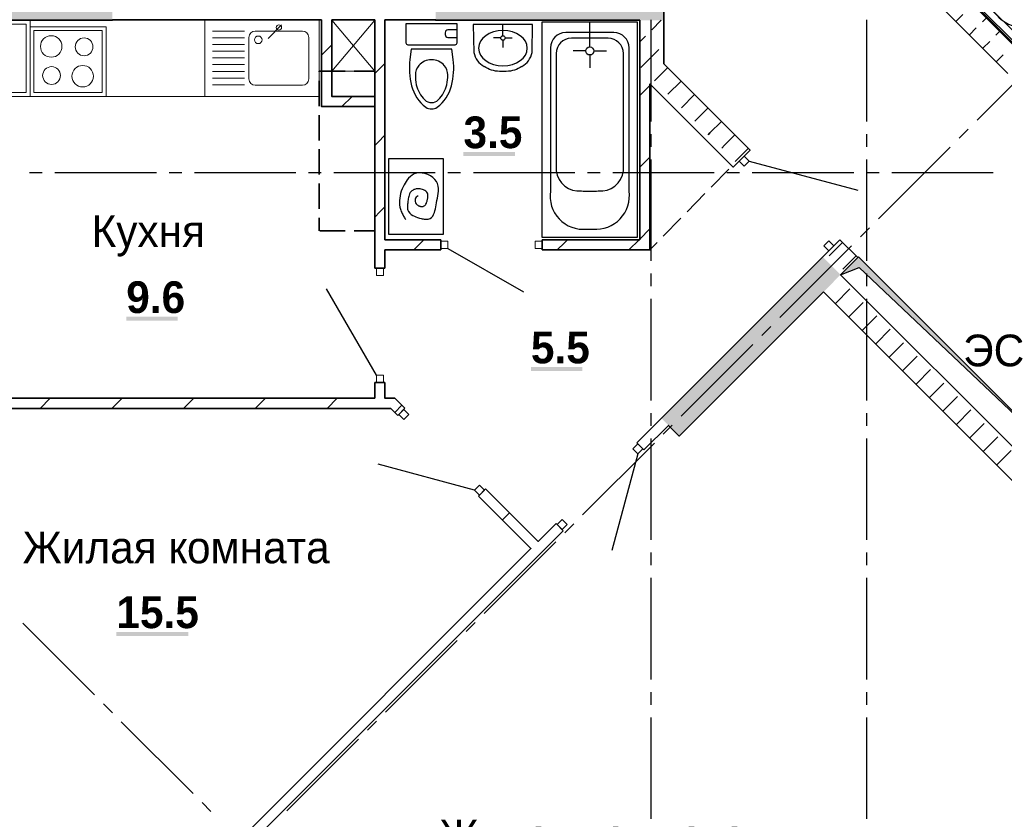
# Model space of a CAD drawing. Header units: millimetres. Extents: x 259029 to 2494469, y -731578 to -57567.
# Tile 160 of 253: x 462884 to 470651, y -604248 to -597943. Entities that reach past the tile are written whole.
import ezdxf
from ezdxf import colors
from ezdxf.entities.mleader import LeaderData, LeaderLine
from ezdxf.math import Vec2, Vec3

# ---------------------------------------------------------------- set-up
doc = ezdxf.new("R2010")
doc.units = ezdxf.units.MM
for name, color, linetype in [('PDF _Геометрия', 7, 'Continuous'), ('PDF _Сплошная заливка', 7, 'Continuous'), ('PDF _Текст', 7, 'Continuous')]:
    doc.layers.add(name, color=color, linetype=linetype)
for name, color, linetype, lineweight in [('Standard', 7, 'Continuous', 25), ('РАЗРЕЗЫ', 10, 'Continuous', 60), ('Символы 0.20', 1, 'Continuous', 20), ('Стена_ бетон не несущ.', 253, 'Continuous', 35)]:
    doc.layers.add(name, color=color, linetype=linetype, lineweight=lineweight)
doc.styles.add('PDF Century Gothic', font='GOTHIC.TTF')
doc.styles.add('PDF Century Gothic Bold', font='GOTHICB.TTF')
doc.styles.add('ГОСТ', font='GOST_Common.ttf')

# ---------------------------------------------------------------- blocks, each defined once
blk = doc.blocks.new('ааапп')
at = {"layer": 'Standard', "color": 7, "linetype": 'Continuous', "lineweight": 13}
blk.add_line((608286, -579095), (608286, -581139), dxfattribs=at)
at = {"layer": 'Стена_ бетон не несущ.', "color": 7, "linetype": 'Continuous', "lineweight": 13}
blk.add_line((608230, -579039), (608230, -581139), dxfattribs=at)
blk = doc.blocks.new('_None')

msp = doc.modelspace()

# ---------------------------------------------------------------- linework, layer by layer
at = {"layer": 'PDF _Геометрия', "color": 191, "lineweight": 35, "true_color": 0xc8aaf2}
for points in [[(469465.7, -595897.5), (469465.7, -597152.7), (470678.7, -598365.7)], [(470813, -598231.4), (469655.7, -597074), (469655.7, -595897.5)], [(463615.7, -597942.5), (465265.7, -597942.5)], [(465345.7, -597942.5), (465685.7, -597942.5)], [(465765.7, -597942.5), (466165.7, -597942.5)], [(470269.2, -597956.1), (470323.6, -597901.7)], [(470479.2, -597958.3), (470509.6, -597927.8)], [(467775.7, -597947.5), (467775.7, -598369)], [(467965.7, -597947.5), (467965.7, -598290.3), (468645.8, -598970.3), (468511.4, -599104.6), (467855.7, -598449)], [(467869.9, -598021.9), (467944.4, -597947.5)], [(470375.3, -598062.2), (470429.7, -598007.8)], [(467775.7, -598116.1), (467820.4, -598071.4)], [(470585.2, -598064.4), (470615.7, -598033.9)], [(470481.3, -598168.3), (470535.7, -598113.9)], [(467785.1, -598318.9), (467926.5, -598177.5)], [(470587.4, -598274.3), (470641.8, -598219.9)], [(467891.2, -598425), (467995.8, -598320.3)], [(467997.2, -598531), (468101.9, -598426.4)], [(468103.3, -598637.1), (468208, -598532.4)], [(468209.4, -598743.2), (468213.9, -598738.6), (468314, -598638.5)], [(468315.4, -598849.2), (468329, -598835.7), (468420.1, -598744.6)], [(468421.5, -598955.3), (468444.1, -598932.7), (468526.2, -598850.6)], [(468527.6, -599061.4), (468559.1, -599029.8), (468632.2, -598956.7)], [(469218.5, -599811.7), (469352.9, -599677.4)], [(469270, -599803.8), (469364.5, -599709.3), (469374.7, -599699.2)], [(470848.4, -601441.7), (469359.9, -599953.2), (469494.3, -599818.8), (469352.9, -599677.4)], [(469376.1, -599909.9), (469479.6, -599806.4)], [(469225.6, -600087.5), (470855.5, -601717.4), (470989.9, -601583.1)], [(469318.1, -600180), (469432.6, -600065.5)], [(469424.2, -600286.1), (469538.7, -600171.5)], [(469530.3, -600392.1), (469644.8, -600277.6)], [(469636.3, -600498.2), (469750.8, -600383.7)], [(469742.4, -600604.3), (469856.9, -600489.7)], [(469848.4, -600710.3), (469963, -600595.8)], [(469954.5, -600816.4), (470069, -600701.9)], [(470060.6, -600922.5), (470175.1, -600807.9)], [(470166.6, -601028.5), (470281.2, -600914)], [(470272.7, -601134.6), (470387.2, -601020.1)], [(470378.8, -601240.7), (470493.3, -601126.1)], [(470484.8, -601346.7), (470599.4, -601232.2)], [(470590.9, -601452.8), (470705.4, -601338.3)]]:
    msp.add_lwpolyline(points, dxfattribs=at)
at = {"layer": 'PDF _Геометрия', "lineweight": 25}
for points in [[(471464.1, -596466.8), (471994.4, -596997.1), (470792.3, -598199.2), (470262, -597668.9)], [(466926.7, -598200.2), (466930.2, -597979.6), (466462.4, -597979.6)], [(466462.4, -597979.6), (466465.8, -598200.2)], [(466696.3, -598069.6), (466696.3, -597979.6)], [(467006.1, -599658.8), (467006.1, -597958.8), (467756.1, -597958.8), (467756.1, -599658.8), (467006.1, -599658.8)], [(467381.1, -598156.8), (467381.1, -597958.8)], [(467865.7, -598744.4), (467865.7, -597944.4)], [(469565.7, -598744.4), (469565.7, -597944.4)], [(466679.1, -598086.8), (466622.4, -598086.8)], [(466713.5, -598086.8), (466770.2, -598086.8)], [(466696.3, -598104), (466696.3, -598160.7)], [(470436.2, -598735.5), (471001.8, -598169.8)], [(467349.1, -598188.8), (467249.1, -598188.8)], [(467381.1, -598220.8), (467381.1, -598320.8)], [(467413.1, -598188.8), (467513.1, -598188.8)], [(467865.7, -598944.4), (467865.7, -598844.4)], [(469565.7, -598944.4), (469565.7, -598844.4)], [(470294.7, -598876.9), (470365.4, -598806.2)], [(469658.3, -599513.3), (470224, -598947.7)], [(467865.7, -599844.4), (467865.7, -599044.4)], [(468638, -599057.3), (469495.7, -599287.1)], [(469565.7, -599844.4), (469565.7, -599044.4)], [(462962.7, -599147.5), (463062.7, -599147.5)], [(463162.7, -599147.5), (463962.7, -599147.5)], [(464062.7, -599147.5), (464162.7, -599147.5)], [(464262.7, -599147.5), (465062.7, -599147.5)], [(465162.7, -599147.5), (465262.7, -599147.5)], [(465362.7, -599147.5), (466162.7, -599147.5)], [(466262.7, -599147.5), (466362.7, -599147.5)], [(466462.7, -599147.5), (467262.7, -599147.5)], [(467362.7, -599147.5), (467462.7, -599147.5)], [(467562.7, -599147.5), (468362.7, -599147.5)], [(468338.4, -599264.3), (468478.3, -599121.4)], [(468462.7, -599147.5), (468562.7, -599147.5)], [(468662.7, -599147.5), (469462.7, -599147.5)], [(469562.7, -599147.5), (469662.7, -599147.5)], [(469762.7, -599147.5), (470562.7, -599147.5)], [(468149.5, -599457.3), (468289.4, -599314.3)], [(467960.7, -599650.2), (468100.6, -599507.3)], [(469516.9, -599654.8), (469587.6, -599584)], [(467855.7, -599757.5), (467911.7, -599700.3)], [(468880.5, -600291.2), (469446.2, -599725.5)], [(466262.1, -599745.5), (466858, -600089.5)], [(469360, -599953.1), (469501.4, -599811.7), (470989.9, -601300.2), (470848.5, -601441.6), (469360, -599953.1), (469504.8, -599896.9), (470989.9, -601300.2)], [(467865.7, -600044.4), (467865.7, -599944.4)], [(469565.7, -600044.4), (469565.7, -599944.4)], [(465697.7, -600746.5), (465303.7, -600064.1)], [(467865.7, -600944.4), (467865.7, -600144.4)], [(469565.7, -600944.4), (469565.7, -600144.4)], [(468739.1, -600432.6), (468809.8, -600361.9)], [(468102.7, -601069), (468668.4, -600503.3)], [(467865.7, -601144.4), (467865.7, -601044.4)], [(469565.7, -601144.4), (469565.7, -601044.4)], [(467961.3, -601210.4), (468032, -601139.7)], [(467324.9, -601846.8), (467890.6, -601281.1)], [(467865.7, -602044.4), (467865.7, -601244.4)], [(469565.7, -602044.4), (469565.7, -601244.4)], [(467759.8, -601366.6), (467555.9, -602127.8)], [(466472.2, -601651.6), (465711, -601447.6)], [(467183.5, -601988.2), (467254.2, -601917.5)], [(466547.1, -602624.6), (467112.7, -602058.9)], [(467865.7, -602244.4), (467865.7, -602144.4)], [(469565.7, -602244.4), (469565.7, -602144.4)], [(467865.7, -603144.4), (467865.7, -602344.4)], [(469565.7, -603144.4), (469565.7, -602344.4)], [(462908.2, -602700.8), (463473.9, -603266.5)], [(466405.6, -602766), (466476.4, -602695.3)], [(465769.2, -603402.4), (466334.9, -602836.7)], [(467865.7, -603344.4), (467865.7, -603244.4)], [(469565.7, -603344.4), (469565.7, -603244.4)], [(463544.6, -603337.2), (463615.3, -603407.9)], [(467865.7, -604244.4), (467865.7, -603444.4)], [(469565.7, -604244.4), (469565.7, -603444.4)], [(463686, -603478.6), (464251.7, -604044.3)], [(465627.8, -603543.8), (465698.5, -603473.1)], [(464991.4, -604180.2), (465557.1, -603614.6)], [(464322.4, -604115), (464393.1, -604185.8)]]:
    msp.add_lwpolyline(points, dxfattribs=at)
for points in [[(471004.4, -597895.2), (471803.5, -597096.1, 0.414211), (471803.5, -596926.4), (471534.8, -596657.7, 0.414211), (471365.1, -596657.7), (470566, -597456.8, 0.491275), (470555.4, -597870.4), (470590.8, -597905.8, 0.479927)], [(465946, -598140.3), (466319.6, -598140.3, 0.414225), (466334.3, -598125.7), (466334.3, -597976), (465931.3, -597976), (465931.3, -598125.7, 0.414225)], [(467691.1, -599293.8), (467691.1, -598163.8, 0.414211), (467571.1, -598043.8), (467191.1, -598043.8, 0.414211), (467071.1, -598163.8), (467071.1, -599293.8, 0.491287), (467356.1, -599593.8), (467406.1, -599593.8, 0.479928)], [(467526.1, -598088.8), (467236.1, -598088.8, 0.414211), (467116.1, -598208.8), (467116.1, -599133.8, 0.40821), (467315.5, -599293), (467329.1, -599293.5), (467342.7, -599293.7), (467356.1, -599293.8), (467406.1, -599293.8), (467419.6, -599293.7), (467433.2, -599293.5), (467446.8, -599293, 0.40821), (467646.1, -599133.8), (467646.1, -598208.8, 0.414211)], [(466087.3, -598633.3, 0.138762), (466132.8, -598646.2, 0.138767), (466178.3, -598633.3, 0.170893), (466290.1, -598463.2, 0.088975), (466304.1, -598255.9), (466293.8, -598174.4), (465971.9, -598174.3), (465961.5, -598255.9, 0.088974), (465975.5, -598463.2, 0.170891)]]:
    msp.add_lwpolyline(points, format="xyb", close=True, dxfattribs=at)
at = {"layer": 'PDF _Геометрия', "lineweight": 35}
for points in [[(467965.7, -597947.5), (467965.7, -597747.5)], [(462365.8, -597947.5), (463615.7, -597947.5), (463615.7, -597942.5)], [(465265.7, -597942.5), (465265.7, -598627.5), (465345.7, -598627.5), (465685.7, -598627.5), (465685.7, -599902.5)], [(465685.7, -597942.5), (465685.7, -598547.5), (465345.7, -598547.5), (465345.7, -597942.5)], [(466206.1, -599677.5), (465765.7, -599677.5), (465765.7, -597942.5)], [(466165.7, -597942.5), (466165.7, -597947.5), (467775.7, -597947.5)], [(465265.7, -598222), (465345.7, -598142)], [(465685.7, -598367.7), (465696.8, -598356.6), (465765.7, -598287.7)], [(467775.7, -598369), (467775.7, -599677.5), (467006.1, -599677.5)], [(467775.7, -599757.5), (467855.7, -599757.5), (467855.7, -598449)], [(467775.7, -598540.4), (467855.7, -598460.4)], [(465425.9, -598627.5), (465505.9, -598547.5)], [(465685.7, -598933.3), (465711.6, -598907.5), (465765.7, -598853.3)], [(467775.7, -599106.1), (467855.7, -599026.1)], [(465685.7, -599499), (465726.4, -599458.4), (465765.7, -599419)], [(467775.7, -599671.8), (467855.7, -599591.8)], [(465993, -599757.5), (466002.4, -599748.1), (466073, -599677.5)], [(466206.1, -599677.5), (466206.1, -599757.5)], [(467006.1, -599757.5), (467006.1, -599677.5)], [(467124.3, -599757.5), (467180.6, -599701.2), (467204.3, -599677.5)], [(467690, -599757.5), (467769.8, -599677.7)], [(465765.7, -599902.5), (465765.7, -599757.5), (466206.1, -599757.5)], [(467006.1, -599757.5), (467775.7, -599757.5)], [(469218.5, -599811.7), (467945.7, -601084.5), (467751.3, -601278.9)], [(465765.7, -599902.5), (465685.7, -599902.5)], [(467807.9, -601335.5), (468002.3, -601141.1), (468087.2, -601225.9), (469225.6, -600087.5)], [(465685.7, -600802.5), (465765.7, -600802.5)], [(465685.7, -600802.5), (465685.7, -600927.5)], [(465923.5, -601006.7), (465844.3, -600927.5), (465765.7, -600927.5), (465765.7, -600802.5)], [(465685.7, -600927.5), (462365.8, -600927.5)], [(463045.9, -601007.5), (463125.9, -600927.5)], [(463611.6, -601007.5), (463691.6, -600927.5)], [(464177.3, -601007.5), (464257.3, -600927.5)], [(464743, -601007.5), (464823, -600927.5)], [(465308.6, -601007.5), (465388.6, -600927.5)], [(462365.8, -601007.5), (465811.1, -601007.5), (465866.9, -601063.3)], [(465842.7, -601039.1), (465899.3, -600982.5)], [(465923.5, -601006.7), (465866.9, -601063.3)], [(467807.9, -601335.5), (467751.3, -601278.9)], [(466503.3, -601699.7), (466559.8, -601643.1)], [(467114.9, -601915.3), (466973.5, -602056.8), (466559.8, -601643.1)], [(466503.3, -601699.7), (466916.9, -602113.3), (464618.8, -604411.4), (463770.3, -605259.9)], [(466691.3, -601887.6), (466747.8, -601831.1)], [(464760.2, -604552.9), (464675.4, -604468), (467171.5, -601971.9)], [(467114.9, -601915.3), (467171.5, -601971.9)]]:
    msp.add_lwpolyline(points, dxfattribs=at)
at = {"layer": 'PDF _Геометрия', "lineweight": 13}
for points in [[(462365.7, -598547.5), (462365.7, -597947.5), (462965.7, -597947.5), (462965.7, -598547.5)], [(462395.7, -597977.5), (462395.7, -598517.5), (462935.7, -598517.5), (462935.7, -597977.5)], [(464345.7, -597947.5), (465245.7, -597947.5), (465245.7, -598547.5), (464345.7, -598547.5)], [(462995.7, -598027.5), (462995.7, -598517.5), (463535.7, -598517.5), (463535.7, -598027.5)], [(468598.4, -599017.7), (468638, -599057.3), (468598.4, -599096.9), (468558.8, -599057.3)], [(466262.1, -599745.5), (466206.1, -599745.5), (466206.1, -599689.5), (466262.1, -599689.5)], [(467006.1, -599745.5), (466950.1, -599745.5), (466950.1, -599689.5), (467006.1, -599689.5)], [(469265.9, -599685.2), (469305.5, -599724.8), (469265.9, -599764.4), (469226.3, -599724.8)], [(465697.7, -599902.5), (465697.7, -599958.5), (465753.7, -599958.5), (465753.7, -599902.5)], [(465697.7, -600746.5), (465697.7, -600802.5), (465753.7, -600802.5), (465753.7, -600746.5)], [(465875.4, -601054.8), (465915, -601094.4), (465954.6, -601054.8), (465915, -601015.2)], [(467759.8, -601366.6), (467799.4, -601327), (467759.8, -601287.4), (467720.2, -601327)], [(466472.2, -601651.6), (466511.8, -601691.2), (466551.4, -601651.6), (466511.8, -601612)], [(467163, -601963.4), (467202.6, -601923.8), (467163, -601884.2), (467123.4, -601923.8)]]:
    msp.add_lwpolyline(points, close=True, dxfattribs=at)
for points in [[(463565.7, -597997.5), (462965.7, -597997.5), (462965.7, -598547.5), (463565.7, -598547.5)], [(463565.7, -597997.5), (463565.7, -598547.5)], [(464950.1, -597982.9), (464843.1, -598089.9)], [(464658.2, -598032.1), (464405.7, -598032.1)], [(464658.2, -598085), (464405.7, -598085)], [(464658.2, -598138), (464405.7, -598138)], [(464658.2, -598190.9), (464405.7, -598190.9)], [(464658.2, -598243.9), (464405.7, -598243.9)], [(464658.2, -598296.8), (464405.7, -598296.8)], [(464658.2, -598349.8), (464405.7, -598349.8)], [(464658.2, -598402.7), (464405.7, -598402.7)], [(464658.2, -598455.6), (464405.7, -598455.6)], [(465245.7, -598547.5), (462365.7, -598547.5)]]:
    msp.add_lwpolyline(points, dxfattribs=at)
at = {"layer": 'PDF _Геометрия', "lineweight": 18}
msp.add_lwpolyline([(465685.7, -598347.5), (465685.7, -597947.5), (465345.7, -597947.5), (465345.7, -598347.5)], close=True, dxfattribs=at)
for points in [[(465685.7, -597947.5), (465345.7, -598347.5)], [(465345.7, -597947.5), (465685.7, -598347.5)]]:
    msp.add_lwpolyline(points, dxfattribs=at)
at = {"layer": 'PDF _Геометрия', "lineweight": 13}
msp.add_lwpolyline([(464742.9, -598459.6), (465115, -598459.6, 0.414208), (465165, -598409.6), (465165, -598082.1, 0.414208), (465115, -598032.1), (464742.9, -598032.1, 0.414208), (464692.9, -598082.1), (464692.9, -598409.6, 0.414208)], format="xyb", close=True, dxfattribs=at)
at = {"layer": 'PDF _Геометрия', "lineweight": 25}
for points in [[(466334.3, -598023.1), (466262.1, -598023.1, 0.414224), (466240.1, -598045.1), (466240.1, -598059.8, 0.414224), (466262.1, -598081.7), (466334.3, -598081.7)], [(466132, -598259.2, 0.228913), (466032.2, -598303.9, 0.15859), (466005.4, -598378.1, 0.068002), (466012.9, -598454.9, 0.147467), (466080, -598575.1, 0.195331), (466132.8, -598596.5, 0.195331), (466185.6, -598575.1)], [(466185.6, -598575.1, 0.147835), (466252.7, -598454.9, 0.067999), (466260.4, -598378.1, 0.158591), (466233.5, -598303.9, 0.228913), (466133.6, -598259.2)], [(466845.2, -598311.2, -0.139091), (466722.5, -598350.7), (466670.1, -598350.7, -0.139091), (466547.3, -598311.2)], [(466027.6, -599331.8, 0.499961), (466012.1, -599393.9), (466014.6, -599397.1), (466017.4, -599400.1), (466020.4, -599402.8), (466023.6, -599405.3), (466027.1, -599407.6), (466030.8, -599409.6), (466034.6, -599411.3), (466038.6, -599412.8), (466042.8, -599413.9), (466047, -599414.8), (466051.2, -599415.3), (466055.4, -599415.5), (466060.6, -599415.3), (466065.6, -599414.5), (466070.3, -599413.2), (466074.6, -599411.3), (466080.1, -599407.5), (466084.8, -599402.7), (466088.7, -599396.9), (466092, -599390.3), (466094.2, -599384.6), (466096.1, -599378.6), (466097.8, -599372.4), (466099.3, -599366.1), (466100.6, -599359.8), (466101.7, -599354.3), (466102.6, -599348.9), (466103.4, -599343.5), (466104, -599338.2), (466104.4, -599333.1), (466104.3, -599326.9), (466103.8, -599320.9), (466102.6, -599315.1), (466100.6, -599309.8), (466095.6, -599301.5), (466088.5, -599294.3), (466079.7, -599288.2), (466069.7, -599283.3), (466060.9, -599280.3), (466051.7, -599278), (466042.3, -599276.5), (466032.7, -599275.8), (466023.3, -599276), (466017.1, -599276.5), (466011.1, -599277.5), (466005.3, -599278.8), (465999.7, -599280.4), (465994.3, -599282.4), (465987.9, -599285.4), (465982, -599288.9), (465976.5, -599292.9), (465971.7, -599297.4), (465965.1, -599305.6), (465959.9, -599314.9), (465955.9, -599325.1), (465952.8, -599335.9), (465950.9, -599345.1), (465949.4, -599354.5), (465948.1, -599364), (465947, -599373.7), (465945.9, -599383.4), (465945.2, -599389.9), (465944.4, -599396.3), (465943.8, -599402.6), (465943.3, -599408.8), (465942.9, -599415), (465942.9, -599422.5), (465943.3, -599429.7), (465944.2, -599436.7), (465945.9, -599443.4), (465951.8, -599456.2), (465960.6, -599467.6), (465971.9, -599477.7), (465985.3, -599486.5), (465997.3, -599492.6), (466010.1, -599498.1), (466023.5, -599502.8), (466037.3, -599506.8), (466051.2, -599510.2), (466059, -599511.8), (466066.8, -599513.2), (466074.4, -599514.3), (466081.9, -599515.1), (466089.2, -599515.5), (466098, -599515.4), (466106.3, -599514.6), (466114.1, -599512.9), (466121.2, -599510.2), (466132.8, -599502.5), (466142.2, -599491.6), (466149.7, -599478), (466155.7, -599462.2), (466159.6, -599448.4), (466163, -599433.7), (466166, -599418.6), (466168.8, -599403.2), (466171.5, -599387.7), (466175.2, -599368.2), (466178.9, -599349.1), (466182.3, -599330.6), (466185, -599312.5), (466186.8, -599295), (466187.3, -599274.1), (466185.3, -599254.1), (466180.2, -599235.3), (466171.5, -599217.7), (466158.9, -599201.5), (466142.8, -599186.8), (466123.9, -599174.2), (466103.1, -599163.9), (466081, -599156.3), (466058.4, -599151.8), (466036.1, -599150.7), (466014.7, -599153.5), (465997, -599159.2), (465980.7, -599167.8), (465965.7, -599179), (465951.9, -599192.3), (465941.8, -599204.2), (465932.4, -599217.1), (465923.7, -599230.7), (465915.8, -599244.9), (465908.6, -599259.5), (465900.9, -599277.2), (465894.3, -599295.1), (465888.9, -599313.2), (465884.6, -599331.3), (465881.6, -599349.3), (465879.9, -599367.4), (465879.6, -599385.2), (465880.8, -599402.8), (465883.5, -599420.2), (465887.9, -599437.1), (465890.7, -599445.6), (465893.9, -599454), (465897.5, -599462.3), (465901.4, -599470.5), (465905.6, -599478.7), (465909.2, -599485.4), (465912.9, -599492.1), (465916.8, -599498.8), (465920.7, -599505.5), (465924.7, -599512.2), (465928.7, -599518.8)]]:
    msp.add_lwpolyline(points, format="xyb", dxfattribs=at)
for points in [[(465245.7, -598347.5), (465245.7, -598354.4)], [(465452.7, -598347.5), (465252.7, -598347.5)], [(465685.7, -598347.5), (465522.7, -598347.5), (465685.7, -598347.5), (465685.7, -598354.4)], [(465245.7, -598424.4), (465245.7, -598624.4)], [(465685.7, -598424.4), (465685.7, -598624.4)], [(465245.7, -598694.4), (465245.7, -598894.4)], [(465685.7, -598694.4), (465685.7, -598894.4)], [(465245.7, -598964.4), (465245.7, -599164.4)], [(465685.7, -598964.4), (465685.7, -599164.4)], [(466225.6, -599037.3), (466225.6, -599637.6), (465796, -599637.6), (465796, -599037.3)], [(465245.7, -599234.4), (465245.7, -599434.4)], [(465685.7, -599234.4), (465685.7, -599434.4)], [(465245.7, -599504.4), (465245.7, -599607.5)], [(465685.7, -599607.5), (465522.7, -599607.5), (465685.7, -599607.5), (465685.7, -599504.4)], [(465452.7, -599607.5), (465252.7, -599607.5)]]:
    msp.add_lwpolyline(points, close=True, dxfattribs=at)
at = {"layer": 'PDF _Геометрия', "lineweight": 13}
for centre, radius in [((464929.3, -598003.7), 20.7), ((463133.2, -598153.5), 84.8), ((463392.5, -598156.6), 70.1), ((464765.7, -598101.3), 30.1), ((463135.6, -598382.8), 70.1), ((463381.5, -598388.1), 84.8)]:
    msp.add_circle(centre, radius, dxfattribs=at)
at = {"layer": 'PDF _Геометрия', "lineweight": 25}
for centre, radius in [((466696.3, -598086.8), 17.2), ((467381.1, -598188.8), 32)]:
    msp.add_circle(centre, radius, dxfattribs=at)
for points in [[(466696.3, -598028.1), (466590.1, -598028.1), (466504.1, -598090.3), (466504.1, -598167.1)], [(466888.5, -598167.1), (466888.5, -598090.3), (466802.4, -598028.1), (466696.3, -598028.1)], [(466504.1, -598167.1), (466504.1, -598243.9), (466590.1, -598306.1), (466696.3, -598306.1)], [(466696.3, -598306.1), (466802.4, -598306.1), (466888.5, -598243.9), (466888.5, -598167.1)], [(466465.8, -598200.2), (466476.9, -598248.8), (466506.7, -598289.4), (466547.3, -598311.2)], [(466845.2, -598311.2), (466885.9, -598289.4), (466915.7, -598248.8), (466926.7, -598200.2)]]:
    msp.add_open_spline(points, degree=3, dxfattribs=at)
at = {"layer": 'PDF _Сплошная заливка', "color": 7, "lineweight": 25, "true_color": 0xf1f1f1, "transparency": 33554559}
msp.add_solid([(463615.7, -597747.5), (462165.7, -597747.5), (463615.7, -597947.5), (462165.7, -597947.5)], dxfattribs=at)
at = {"layer": 'PDF _Сплошная заливка', "color": 7, "lineweight": 35, "true_color": 0xf1f1f1, "transparency": 33554559}
for points in [[(467965.7, -597747.5), (466165.7, -597747.5), (467965.7, -597947.5), (466165.7, -597947.5)], [(469218.5, -599811.7), (467945.7, -601084.5), (469360, -599953.1), (468087.2, -601225.9)]]:
    msp.add_solid(points, dxfattribs=at)
at = {"layer": 'PDF _Сплошная заливка', "lineweight": 25, "transparency": 33554559}
for points in [[(466384.8, -599016.9), (466790.9, -599016.9), (466384.8, -598985.6), (466790.9, -598985.6)], [(463724.8, -600316.4), (464130.9, -600316.4), (463724.8, -600285), (464130.9, -600285)], [(466916.7, -600713.1), (467322.8, -600713.1), (466916.7, -600681.7), (467322.8, -600681.7)], [(463646.9, -602801.4), (464215.4, -602801.4), (463646.9, -602770), (464215.4, -602770)]]:
    msp.add_solid(points, dxfattribs=at)
at = {"layer": 'PDF _Сплошная заливка', "color": 251, "lineweight": 35, "true_color": 0x6c6c6c, "transparency": 33554559}
msp.add_solid([(469501.4, -599811.7), (469360, -599953.1), (470989.9, -601300.2), (469504.8, -599896.9)], dxfattribs=at)

# ---------------------------------------------------------------- texts
at = {"layer": 'PDF _Текст', "attachment_point": 7}
for s, insert, char_height, style in [('3.5', (466384.8, -598959.6), 250, 'PDF Century Gothic Bold'), ('Кухня', (463451.2, -599810.4), 250, 'PDF Century Gothic'), ('9.6', (463724.8, -600259), 250, 'PDF Century Gothic Bold'), ('5.5', (466916.7, -600655.8), 250, 'PDF Century Gothic Bold'), ('ЭС', (470326.5, -600679.2), 250, 'PDF Century Gothic'), ('Жилая комната', (462907.4, -602232.5), 249.998, 'PDF Century Gothic'), ('15.5', (463646.9, -602744), 250, 'PDF Century Gothic Bold'), ('Жилая комната', (466194.8, -604503.9), 249.998, 'PDF Century Gothic')]:
    msp.add_mtext(s, dxfattribs=dict(at, insert=insert, char_height=char_height, style=style))

# ---------------------------------------------------------------- next in the draw order: block references
at = {"layer": 'РАЗРЕЗЫ', "color": 2, "lineweight": -2, "rotation": 45.00000000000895}
msp.add_blockref('ааапп', (-370061.8, -617495.3), dxfattribs=at)

# ---------------------------------------------------------------- next in the draw order: leaders
at = {"layer": 'Символы 0.20'}
ml = msp.add_multileader_mtext('Standard', dxfattribs=at)
ml.set_content('4(л.6)', color=256, style='ГОСТ')
ml.set_leader_properties(color=256, linetype='ByLayer', lineweight=-1)
ml.set_arrow_properties(name='NONE')
ml.build(insert=Vec2(0, 0))
ml.multileader.update_dxf_attribs({"text_left_attachment_type": 6, "text_right_attachment_type": 6, "dogleg_length": 0.25, "arrow_head_size": 200, "scale": 100})
ctx = ml.context
ctx.base_point, ctx.scale, ctx.char_height, ctx.arrow_head_size, ctx.landing_gap_size, ctx.plane_origin = Vec3(370422.5, -602136.9), 100, 250, 200, 25, Vec3(372662.2, -602406.8)
ctx.left_attachment, ctx.right_attachment = 6, 6
notes = []
notes.append((ctx, [(1, (1, 1, 0), (371272.5, -602136.9), (-1, 0), 25, [(0, [(371177.5, -601694)], 0, [])])]))
ctx.mtext.insert, ctx.mtext.width, ctx.mtext.defined_height, ctx.mtext.flow_direction = Vec3(370447.5, -601836.9), 1094.387, 742.8, 5
for ctx, leaders in notes:
    for number, flags, end, landing, length, lines in leaders:
        leader = LeaderData()
        leader.index, (leader.has_last_leader_line, leader.has_dogleg_vector, leader.attachment_direction) = number, flags
        leader.last_leader_point, leader.dogleg_vector, leader.dogleg_length = Vec3(end), Vec3(landing), length
        for number, points, colour, breaks in lines:
            line = LeaderLine()
            line.index, line.vertices, line.color, line.breaks = number, Vec3.list(points), colors.encode_raw_color(colour), breaks
            leader.lines.append(line)
        ctx.leaders.append(leader)

doc.saveas('drawing.dxf')
